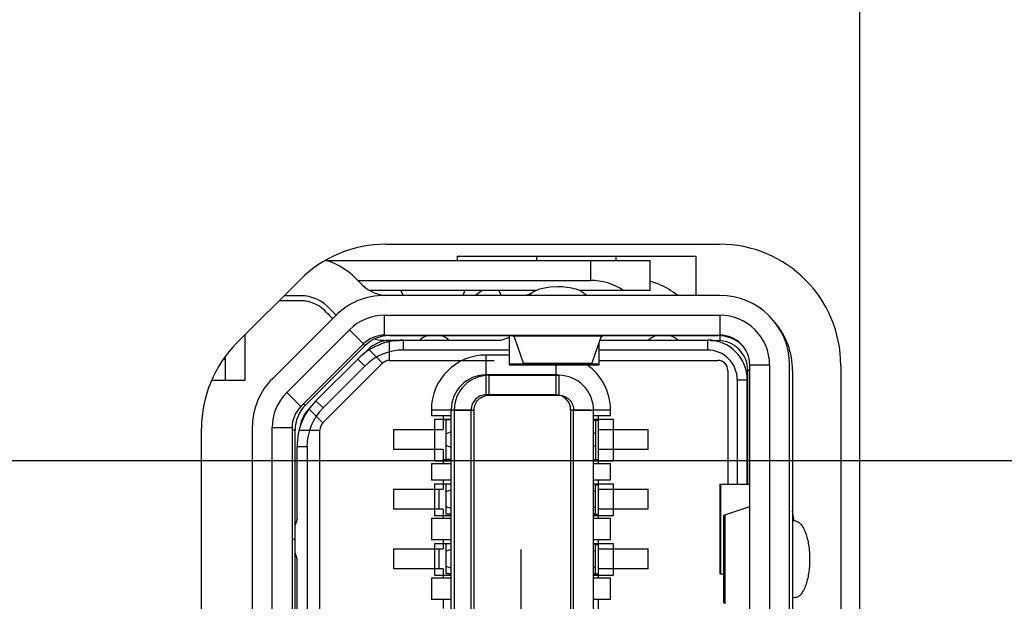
# Model space of a CAD drawing. Header units: inches. Extents: x 0 to 34, y 0 to 22.
# Tile 9 of 36: x 11.245 to 12.024, y 9.2 to 9.661. Entities that reach past the tile are written whole.
import ezdxf

# ---------------------------------------------------------------- set-up
doc = ezdxf.new("R2010")
doc.units = ezdxf.units.IN
doc.header["$LTSCALE"] = 1.87
doc.header["$MEASUREMENT"] = 0
doc.linetypes.add('CENTER', pattern=[0.6, 0.375, -0.075, 0.075, -0.075])
doc.layers.get('0').update_dxf_attribs({"linetype": 'CONTINUOUS'})
doc.layers.add('02___PRT_ALL_AXES', color=7, linetype='CONTINUOUS')
doc.layers.add('DIMENSIONS', color=7, linetype='CONTINUOUS')
doc.styles.get("Standard").update_dxf_attribs({"font": 'txt', "width": 0.8})
doc.dimstyles.new('DIMSTYLE_1', dxfattribs={"dimtxt": 0.125, "dimasz": 0.18, "dimexe": 0.125, "dimexo": 0.0625, "dimgap": 0.03125, "dimtad": 0, "dimtih": 1, "dimtoh": 1, "dimlfac": 0.5, "dimzin": 4, "dimdsep": 46, "dimtxsty": 'STANDARD', "dimblk": '_FILLED', "dimblk1": '_FILLED', "dimblk2": '_FILLED', "dimcen": 0.09, "dimazin": 1, "dimtp": 0.001, "dimtm": 0.001, "dimtfac": 1, "dimtofl": 0, "dimtmove": 0, "dimatfit": 3, "dimldrblk": '_FILLED', "dimfxl": 1, "dimtolj": 1, "dimtzin": 4, "dimarcsym": 0})

# ---------------------------------------------------------------- blocks, each defined once
blk = doc.blocks.new('*D3')
at = {"layer": 'DIMENSIONS', "color": 2, "linetype": 'CONTINUOUS'}
blk.add_line((11.9096, 9.82163), (11.9096, 7.3852), dxfattribs=at)
at = {"layer": 'DIMENSIONS', "color": 2, "linetype": 'CONTINUOUS', "insert": (11.8471, 7.3227), "char_height": 0.125, "width": 1.125, "attachment_point": 3, "rotation": 90, "line_spacing_factor": 0.9}
blk.add_mtext('1.73{\\ftxt.shx;\\W1.000000;\\H0.125000; }[43.8]', dxfattribs=at)
blk = doc.blocks.new('_FILLED')
at = {"color": 0, "linetype": 'BYBLOCK'}
blk.add_solid([(0, 0), (-1, 0.1736), (-1, -0.1736)], dxfattribs=at)
blk = doc.blocks.new('*D5')
at = {"layer": 'DIMENSIONS', "color": 2, "linetype": 'CONTINUOUS'}
blk.add_line((13.21543, 9.94168), (13.21543, 7.3852), dxfattribs=at)
at = {"layer": 'DIMENSIONS', "color": 2, "linetype": 'CONTINUOUS', "insert": (13.15293, 7.3227), "char_height": 0.125, "width": 1.125, "attachment_point": 3, "rotation": 90, "line_spacing_factor": 0.9}
blk.add_mtext('2.38{\\ftxt.shx;\\W1.000000;\\H0.125000; }[60.4]', dxfattribs=at)
blk = doc.blocks.new('*D6')
at = {"layer": 'DIMENSIONS', "color": 2, "linetype": 'CONTINUOUS'}
for p, q in [((15.26898, 10.45609), (15.26898, 9.48219)), ((15.26898, 9.48219), (15.47637, 9.36796)), ((15.47637, 9.36796), (15.47637, 7.3852))]:
    blk.add_line(p, q, dxfattribs=at)
at = {"layer": 'DIMENSIONS', "color": 2, "linetype": 'CONTINUOUS', "insert": (15.41387, 7.3227), "char_height": 0.125, "width": 1.125, "attachment_point": 3, "rotation": 90, "line_spacing_factor": 0.9}
blk.add_mtext('3.41{\\ftxt.shx;\\W1.000000;\\H0.125000; }[86.5]', dxfattribs=at)
blk = doc.blocks.new('*D11')
at = {"layer": 'DIMENSIONS', "color": 2, "linetype": 'CONTINUOUS'}
blk.add_line((17.80824, 10.02628), (17.80824, 7.3852), dxfattribs=at)
at = {"layer": 'DIMENSIONS', "color": 2, "linetype": 'CONTINUOUS', "insert": (17.74574, 7.3227), "char_height": 0.125, "width": 1.225, "attachment_point": 3, "rotation": 90, "line_spacing_factor": 0.9}
blk.add_mtext('4.68{\\ftxt.shx;\\W1.000000;\\H0.125000; }[118.7]', dxfattribs=at)
blk = doc.blocks.new('*D12')
at = {"layer": 'DIMENSIONS', "color": 2, "linetype": 'CONTINUOUS'}
blk.add_line((20.97427, 10.48829), (20.97427, 7.3852), dxfattribs=at)
at = {"layer": 'DIMENSIONS', "color": 2, "linetype": 'CONTINUOUS', "insert": (20.91177, 7.3227), "char_height": 0.125, "width": 1.025, "attachment_point": 3, "rotation": 90, "line_spacing_factor": 0.9}
blk.add_mtext('6.26{\\ftxt.shx;\\W1.000000;\\H0.125000; }[159]', dxfattribs=at)
blk = doc.blocks.new('*D17')
at = {"layer": 'DIMENSIONS', "color": 2, "linetype": 'CONTINUOUS'}
blk.add_line((13.19773, 9.31118), (7.64668, 9.31118), dxfattribs=at)
at = {"layer": 'DIMENSIONS', "color": 2, "linetype": 'CONTINUOUS', "insert": (7.58418, 9.37368), "char_height": 0.125, "width": 1.025, "attachment_point": 3, "line_spacing_factor": 0.9}
blk.add_mtext('.62{\\ftxt.shx;\\W1.000000;\\H0.125000; }[15.7]', dxfattribs=at)
blk = doc.blocks.new('*D18')
at = {"layer": 'DIMENSIONS', "color": 2, "linetype": 'CONTINUOUS'}
blk.add_line((10.5108, 10.00918), (7.64668, 10.00918), dxfattribs=at)
at = {"layer": 'DIMENSIONS', "color": 2, "linetype": 'CONTINUOUS', "insert": (7.58418, 10.07168), "char_height": 0.125, "width": 1.325, "attachment_point": 3, "line_spacing_factor": 0.9}
blk.add_mtext('2X .97{\\ftxt.shx;\\W1.000000;\\H0.125000; }[24.6]', dxfattribs=at)
blk = doc.blocks.new('*D19')
at = {"layer": 'DIMENSIONS', "color": 2, "linetype": 'CONTINUOUS'}
blk.add_line((12.71593, 10.44118), (7.64668, 10.44118), dxfattribs=at)
at = {"layer": 'DIMENSIONS', "color": 2, "linetype": 'CONTINUOUS', "insert": (7.58418, 10.50368), "char_height": 0.125, "width": 1.125, "attachment_point": 3, "line_spacing_factor": 0.9}
blk.add_mtext('1.18{\\ftxt.shx;\\W1.000000;\\H0.125000; }[30.1]', dxfattribs=at)
blk = doc.blocks.new('*D20')
at = {"layer": 'DIMENSIONS', "color": 2, "linetype": 'CONTINUOUS'}
blk.add_line((15.08128, 10.64379), (7.64668, 10.64379), dxfattribs=at)
at = {"layer": 'DIMENSIONS', "color": 2, "linetype": 'CONTINUOUS', "insert": (7.58418, 10.70629), "char_height": 0.125, "width": 1.125, "attachment_point": 3, "line_spacing_factor": 0.9}
blk.add_mtext('1.29{\\ftxt.shx;\\W1.000000;\\H0.125000; }[32.7]', dxfattribs=at)
blk = doc.blocks.new('*D21')
at = {"layer": 'DIMENSIONS', "color": 2, "linetype": 'CONTINUOUS'}
blk.add_line((12.99266, 11.26799), (7.64668, 11.26799), dxfattribs=at)
at = {"layer": 'DIMENSIONS', "color": 2, "linetype": 'CONTINUOUS', "insert": (7.58418, 11.33049), "char_height": 0.125, "width": 1.125, "attachment_point": 3, "line_spacing_factor": 0.9}
blk.add_mtext('1.60{\\ftxt.shx;\\W1.000000;\\H0.125000; }[40.6]', dxfattribs=at)
blk = doc.blocks.new('*D22')
at = {"layer": 'DIMENSIONS', "color": 2, "linetype": 'CONTINUOUS'}
blk.add_line((10.73387, 11.62118), (7.64668, 11.62118), dxfattribs=at)
at = {"layer": 'DIMENSIONS', "color": 2, "linetype": 'CONTINUOUS', "insert": (7.58418, 11.68368), "char_height": 0.125, "width": 1.425, "attachment_point": 3, "line_spacing_factor": 0.9}
blk.add_mtext('2X 1.77{\\ftxt.shx;\\W1.000000;\\H0.125000; }[45.1]', dxfattribs=at)
blk = doc.blocks.new('*D23')
at = {"layer": 'DIMENSIONS', "color": 2, "linetype": 'CONTINUOUS'}
blk.add_line((13.24088, 12.61118), (7.64668, 12.61118), dxfattribs=at)
at = {"layer": 'DIMENSIONS', "color": 2, "linetype": 'CONTINUOUS', "insert": (7.58418, 12.67368), "char_height": 0.125, "width": 1.125, "attachment_point": 3, "line_spacing_factor": 0.9}
blk.add_mtext('2.27{\\ftxt.shx;\\W1.000000;\\H0.125000; }[57.6]', dxfattribs=at)
blk = doc.blocks.new('*D24')
at = {"layer": 'DIMENSIONS', "color": 2, "linetype": 'CONTINUOUS'}
blk.add_line((13.24088, 13.71118), (7.64668, 13.71118), dxfattribs=at)
at = {"layer": 'DIMENSIONS', "color": 2, "linetype": 'CONTINUOUS', "insert": (7.58418, 13.77368), "char_height": 0.125, "width": 1.125, "attachment_point": 3, "line_spacing_factor": 0.9}
blk.add_mtext('2.82{\\ftxt.shx;\\W1.000000;\\H0.125000; }[71.6]', dxfattribs=at)
blk = doc.blocks.new('*D25')
at = {"layer": 'DIMENSIONS', "color": 2, "linetype": 'CONTINUOUS'}
for p, q in [((14.41145, 13.44479), (14.22106, 13.27426)), ((15.05565, 13.44479), (14.41145, 13.44479)), ((14.22106, 13.27426), (7.64668, 13.27426))]:
    blk.add_line(p, q, dxfattribs=at)
at = {"layer": 'DIMENSIONS', "color": 2, "linetype": 'CONTINUOUS', "insert": (7.58418, 13.33676), "char_height": 0.125, "width": 1.125, "attachment_point": 3, "line_spacing_factor": 0.9}
blk.add_mtext('2.69{\\ftxt.shx;\\W1.000000;\\H0.125000; }[68.2]', dxfattribs=at)
blk = doc.blocks.new('*D26')
at = {"layer": 'DIMENSIONS', "color": 2, "linetype": 'CONTINUOUS'}
for p, q in [((7.78802, 12.8649), (7.64668, 12.8649)), ((7.90012, 12.73118), (7.78802, 12.8649)), ((11.4974, 12.73118), (7.90012, 12.73118))]:
    blk.add_line(p, q, dxfattribs=at)
at = {"layer": 'DIMENSIONS', "color": 2, "linetype": 'CONTINUOUS', "insert": (7.58418, 12.9274), "char_height": 0.125, "width": 1.125, "attachment_point": 3, "line_spacing_factor": 0.9}
blk.add_mtext('2.33{\\ftxt.shx;\\W1.000000;\\H0.125000; }[59.2]', dxfattribs=at)
blk = doc.blocks.new('*D27')
at = {"layer": 'DIMENSIONS', "color": 2, "linetype": 'CONTINUOUS'}
blk.add_line((11.4719, 13.46318), (7.64668, 13.46318), dxfattribs=at)
at = {"layer": 'DIMENSIONS', "color": 2, "linetype": 'CONTINUOUS', "insert": (7.58418, 13.52568), "char_height": 0.125, "width": 1.125, "attachment_point": 3, "line_spacing_factor": 0.9}
blk.add_mtext('2.70{\\ftxt.shx;\\W1.000000;\\H0.125000; }[68.5]', dxfattribs=at)
blk = doc.blocks.new('*D29')
at = {"layer": 'DIMENSIONS', "color": 2, "linetype": 'CONTINUOUS'}
blk.add_line((11.65694, 14.18918), (7.64668, 14.18918), dxfattribs=at)
at = {"layer": 'DIMENSIONS', "color": 2, "linetype": 'CONTINUOUS', "insert": (7.58418, 14.25168), "char_height": 0.125, "width": 1.125, "attachment_point": 3, "line_spacing_factor": 0.9}
blk.add_mtext('3.06{\\ftxt.shx;\\W1.000000;\\H0.125000; }[77.7]', dxfattribs=at)
blk = doc.blocks.new('*D30')
at = {"layer": 'DIMENSIONS', "color": 2, "linetype": 'CONTINUOUS'}
blk.add_line((14.84088, 12.09779), (7.64668, 12.09779), dxfattribs=at)
at = {"layer": 'DIMENSIONS', "color": 2, "linetype": 'CONTINUOUS', "insert": (7.58418, 12.16029), "char_height": 0.125, "width": 1.125, "attachment_point": 3, "line_spacing_factor": 0.9}
blk.add_mtext('2.01{\\ftxt.shx;\\W1.000000;\\H0.125000; }[51.1]', dxfattribs=at)
blk = doc.blocks.new('*D31')
at = {"layer": 'DIMENSIONS', "color": 2, "linetype": 'CONTINUOUS'}
blk.add_line((19.91824, 10.02628), (19.91824, 7.3852), dxfattribs=at)
at = {"layer": 'DIMENSIONS', "color": 2, "linetype": 'CONTINUOUS', "insert": (19.85574, 7.3227), "char_height": 0.125, "width": 1.225, "attachment_point": 3, "rotation": 90, "line_spacing_factor": 0.9}
blk.add_mtext('5.73{\\ftxt.shx;\\W1.000000;\\H0.125000; }[145.5]', dxfattribs=at)
blk = doc.blocks.new('*D32')
at = {"layer": 'DIMENSIONS', "color": 2, "linetype": 'CONTINUOUS'}
blk.add_line((22.02824, 10.02628), (22.02824, 7.3852), dxfattribs=at)
at = {"layer": 'DIMENSIONS', "color": 2, "linetype": 'CONTINUOUS', "insert": (21.96574, 7.3227), "char_height": 0.125, "width": 1.225, "attachment_point": 3, "rotation": 90, "line_spacing_factor": 0.9}
blk.add_mtext('6.79{\\ftxt.shx;\\W1.000000;\\H0.125000; }[172.3]', dxfattribs=at)
blk = doc.blocks.new('*D33')
at = {"layer": 'DIMENSIONS', "color": 2, "linetype": 'CONTINUOUS'}
blk.add_line((24.13824, 10.02628), (24.13824, 7.3852), dxfattribs=at)
at = {"layer": 'DIMENSIONS', "color": 2, "linetype": 'CONTINUOUS', "insert": (24.07574, 7.3227), "char_height": 0.125, "width": 1.225, "attachment_point": 3, "rotation": 90, "line_spacing_factor": 0.9}
blk.add_mtext('7.84{\\ftxt.shx;\\W1.000000;\\H0.125000; }[199.1]', dxfattribs=at)
blk = doc.blocks.new('*D34')
at = {"layer": 'DIMENSIONS', "color": 2, "linetype": 'CONTINUOUS'}
blk.add_line((15.02858, 11.91009), (15.02858, 7.3852), dxfattribs=at)
at = {"layer": 'DIMENSIONS', "color": 2, "linetype": 'CONTINUOUS', "insert": (14.96608, 7.3227), "char_height": 0.125, "width": 1.125, "attachment_point": 3, "rotation": 90, "line_spacing_factor": 0.9}
blk.add_mtext('3.29{\\ftxt.shx;\\W1.000000;\\H0.125000; }[83.4]', dxfattribs=at)
blk = doc.blocks.new('*D41')
at = {"layer": 'DIMENSIONS', "color": 2, "linetype": 'CONTINUOUS'}
blk.add_line((14.74813, 9.56711), (14.74813, 7.3852), dxfattribs=at)
at = {"layer": 'DIMENSIONS', "color": 2, "linetype": 'CONTINUOUS', "insert": (14.68563, 7.3227), "char_height": 0.125, "width": 1.125, "attachment_point": 3, "rotation": 90, "line_spacing_factor": 0.9}
blk.add_mtext('3.14{\\ftxt.shx;\\W1.000000;\\H0.125000; }[79.9]', dxfattribs=at)
blk = doc.blocks.new('*D42')
at = {"layer": 'DIMENSIONS', "color": 2, "linetype": 'CONTINUOUS'}
blk.add_line((14.56043, 9.75481), (7.64668, 9.75481), dxfattribs=at)
at = {"layer": 'DIMENSIONS', "color": 2, "linetype": 'CONTINUOUS', "insert": (7.58418, 9.81731), "char_height": 0.125, "width": 1.025, "attachment_point": 3, "line_spacing_factor": 0.9}
blk.add_mtext('.84{\\ftxt.shx;\\W1.000000;\\H0.125000; }[21.4]', dxfattribs=at)
blk = doc.blocks.new('*D43')
at = {"layer": 'DIMENSIONS', "color": 2, "linetype": 'CONTINUOUS'}
for p, q in [((7.90426, 11.50481), (7.78241, 11.44402)), ((14.47166, 11.50481), (7.90426, 11.50481)), ((7.78241, 11.44402), (7.64668, 11.44402))]:
    blk.add_line(p, q, dxfattribs=at)
at = {"layer": 'DIMENSIONS', "color": 2, "linetype": 'CONTINUOUS', "insert": (7.58418, 11.50652), "char_height": 0.125, "width": 1.125, "attachment_point": 3, "line_spacing_factor": 0.9}
blk.add_mtext('1.72{\\ftxt.shx;\\W1.000000;\\H0.125000; }[43.6]', dxfattribs=at)

msp = doc.modelspace()

# ---------------------------------------------------------------- linework, layer by layer
at = {"color": 3, "linetype": 'CONTINUOUS'}
for p, q in [((11.53467, 9.48279), (11.79867, 9.48279)), ((11.41679, 9.40467), (11.46679, 9.45467)), ((11.89467, 9.38679), (11.89467, 8.84479)), ((11.38867, 8.89479), (11.38867, 9.33679))]:
    msp.add_line(p, q, dxfattribs=at)
at = {"color": 7, "linetype": 'CONTINUOUS'}
for p, q in [((11.48707, 9.46984), (11.74385, 9.46984)), ((11.69661, 9.46984), (11.69661, 9.45409)), ((11.74385, 9.44622), (11.74385, 9.46984)), ((11.51226, 9.45409), (11.69661, 9.45409)), ((11.65355, 9.44622), (11.52204, 9.44622)), ((11.54655, 9.44622), (11.54818, 9.44228)), ((11.59706, 9.44622), (11.59543, 9.44228)), ((11.62411, 9.44622), (11.62574, 9.44228)), ((11.74385, 9.44622), (11.68765, 9.44622)), ((11.45036, 9.43823), (11.47062, 9.43823)), ((11.47062, 9.43779), (11.47062, 9.43823)), ((11.79897, 9.44228), (11.53361, 9.44228)), ((11.49464, 9.42613), (11.44503, 9.37653)), ((11.53361, 9.41078), (11.53361, 9.42653)), ((11.53361, 9.42653), (11.79897, 9.42653)), ((11.79897, 9.42653), (11.79897, 9.41078)), ((11.45617, 9.3654), (11.50577, 9.415)), ((11.50577, 9.415), (11.51691, 9.40386)), ((11.42338, 9.37524), (11.42338, 9.41125)), ((11.53361, 9.41078), (11.79897, 9.41078)), ((11.53442, 9.40685), (11.62574, 9.40685)), ((11.53755, 9.39077), (11.53755, 9.40651)), ((11.53755, 9.40651), (11.54516, 9.40651)), ((11.54852, 9.39897), (11.54852, 9.40685)), ((11.62574, 9.40685), (11.63243, 9.40908)), ((11.63243, 9.38711), (11.63243, 9.41033)), ((11.704, 9.40685), (11.78913, 9.40685)), ((11.78913, 9.40685), (11.78913, 9.39897)), ((11.79164, 9.40651), (11.79739, 9.40651)), ((11.79739, 9.40652), (11.79739, 9.40572)), ((11.79897, 9.41045), (11.79897, 9.40651)), ((11.51691, 9.40386), (11.46731, 9.35426)), ((11.52085, 9.3996), (11.51669, 9.39544)), ((11.53198, 9.38846), (11.52085, 9.3996)), ((11.63243, 9.39897), (11.54852, 9.39897)), ((11.7033, 9.4048), (11.7033, 9.38711)), ((11.78913, 9.39897), (11.7033, 9.39897)), ((11.40763, 9.3911), (11.40638, 9.3911)), ((11.40763, 9.37524), (11.40763, 9.39273)), ((11.47931, 9.35884), (11.51232, 9.39186)), ((11.51232, 9.39186), (11.51789, 9.38629)), ((11.53755, 9.39077), (11.62023, 9.39077)), ((11.61393, 9.37975), (11.61393, 9.39503)), ((11.63243, 9.39503), (11.61393, 9.39503)), ((11.7033, 9.39077), (11.79739, 9.39077)), ((11.48474, 9.34122), (11.53198, 9.38846)), ((11.51789, 9.38629), (11.48488, 9.35328)), ((11.64351, 9.38766), (11.63243, 9.38766)), ((11.7033, 9.38711), (11.63243, 9.38711)), ((11.66905, 9.38711), (11.66905, 9.36354)), ((11.7033, 9.38766), (11.69731, 9.38766)), ((11.80527, 9.38289), (11.80527, 9.29267)), ((11.81963, 9.38289), (11.82102, 9.38289)), ((11.82102, 9.29267), (11.82102, 9.38289)), ((11.82259, 8.84385), (11.82259, 9.38716)), ((11.82259, 9.38716), (11.83834, 9.38716)), ((11.83834, 9.38716), (11.83834, 9.11629)), ((11.85409, 9.11629), (11.85409, 9.38716)), ((11.39758, 9.37524), (11.42338, 9.37524)), ((11.61393, 9.36354), (11.61393, 9.37929)), ((11.66905, 9.37929), (11.61393, 9.37929)), ((11.61629, 9.36321), (11.61629, 9.37896)), ((11.61629, 9.37896), (11.67141, 9.37896)), ((11.67141, 9.37896), (11.67141, 9.36321)), ((11.81275, 9.37535), (11.81275, 9.29267)), ((11.81275, 9.37535), (11.82062, 9.37535)), ((11.82062, 9.29267), (11.82062, 9.37535)), ((11.46731, 9.35426), (11.45617, 9.3654)), ((11.66905, 9.36354), (11.61393, 9.36354)), ((11.61629, 9.36321), (11.67141, 9.36321)), ((11.47381, 9.35214), (11.48474, 9.34122)), ((11.48488, 9.35328), (11.47931, 9.35884)), ((11.57062, 9.35173), (11.57062, 9.347)), ((11.57062, 9.35173), (11.60212, 9.35173)), ((11.58637, 8.87929), (11.58637, 9.35173)), ((11.58873, 9.3514), (11.58873, 8.87896)), ((11.58873, 9.3514), (11.60448, 9.3514)), ((11.60212, 8.87929), (11.60212, 9.35173)), ((11.60448, 8.87896), (11.60448, 9.3514)), ((11.68086, 9.35173), (11.68086, 8.87929)), ((11.68086, 9.35173), (11.69661, 9.35173)), ((11.68322, 8.87896), (11.68322, 9.3514)), ((11.68322, 9.3514), (11.69897, 9.3514)), ((11.69897, 8.87896), (11.69897, 9.3514)), ((11.69915, 9.35173), (11.71235, 9.35173)), ((11.71235, 9.347), (11.71235, 9.35173)), ((11.58637, 9.347), (11.57062, 9.347)), ((11.57298, 9.34431), (11.57298, 9.31124)), ((11.57298, 9.34431), (11.58637, 9.34431)), ((11.58007, 9.347), (11.58007, 9.33598)), ((11.58007, 9.34388), (11.58243, 9.34388)), ((11.58243, 9.31236), (11.58243, 9.34385)), ((11.58243, 9.34385), (11.58637, 9.34385)), ((11.71235, 9.347), (11.69897, 9.347)), ((11.69897, 9.34431), (11.71472, 9.34431)), ((11.70054, 9.34385), (11.69897, 9.34385)), ((11.69897, 9.34352), (11.70291, 9.34352)), ((11.70054, 9.34385), (11.70054, 9.31236)), ((11.70291, 9.30921), (11.70291, 9.347)), ((11.71472, 9.31124), (11.71472, 9.34431)), ((11.42889, 9.33756), (11.42889, 8.89346)), ((11.44464, 8.89346), (11.44464, 9.33756)), ((11.44464, 9.33756), (11.46039, 9.33756)), ((11.46039, 9.33756), (11.46039, 8.89346)), ((11.5407, 9.33598), (11.5407, 9.32023)), ((11.5407, 9.33598), (11.58007, 9.33598)), ((11.70291, 9.33598), (11.74228, 9.33598)), ((11.74228, 9.32023), (11.74228, 9.33598)), ((11.46669, 9.33565), (11.48243, 9.33565)), ((11.48243, 9.18637), (11.48243, 9.33565)), ((11.58243, 9.33272), (11.58637, 9.33435)), ((11.70054, 9.33272), (11.69897, 9.33337)), ((11.46432, 9.26511), (11.46432, 9.32265)), ((11.46432, 9.32265), (11.4722, 9.32265)), ((11.4722, 9.32265), (11.4722, 9.18637)), ((11.58007, 9.32023), (11.5407, 9.32023)), ((11.58007, 9.32023), (11.58007, 9.30921)), ((11.58637, 9.32186), (11.58243, 9.32349)), ((11.69897, 9.32284), (11.70054, 9.32349)), ((11.74228, 9.32023), (11.70291, 9.32023)), ((11.58637, 9.31236), (11.58243, 9.31236)), ((11.5848, 9.31236), (11.5848, 9.31203)), ((11.69897, 9.31236), (11.70054, 9.31236)), ((11.57062, 9.30921), (11.57062, 9.29582)), ((11.57062, 9.30921), (11.58637, 9.30921)), ((11.57298, 9.31124), (11.58637, 9.31124)), ((11.58637, 9.31203), (11.58086, 9.31203)), ((11.70291, 9.31203), (11.69897, 9.31203)), ((11.69897, 9.31124), (11.71472, 9.31124)), ((11.69897, 9.30921), (11.71235, 9.30921)), ((11.71235, 9.29582), (11.71235, 9.30921)), ((11.58637, 9.29582), (11.57062, 9.29582)), ((11.57298, 9.29313), (11.57298, 9.26793)), ((11.57298, 9.29313), (11.58637, 9.29313)), ((11.58007, 9.29582), (11.58007, 9.28874)), ((11.58243, 9.26905), (11.58243, 9.29267)), ((11.58637, 9.29267), (11.58243, 9.29267)), ((11.71235, 9.29582), (11.69897, 9.29582)), ((11.69897, 9.29313), (11.71472, 9.29313)), ((11.70054, 9.29267), (11.69897, 9.29267)), ((11.70054, 9.26905), (11.70054, 9.29267)), ((11.70054, 9.29234), (11.70291, 9.29234)), ((11.70291, 9.2659), (11.70291, 9.29582)), ((11.71472, 9.26793), (11.71472, 9.29313)), ((11.79894, 9.29267), (11.79894, 9.22181)), ((11.79894, 9.29267), (11.82255, 9.29267)), ((11.79948, 9.29267), (11.79948, 9.22181)), ((11.5407, 9.28874), (11.5407, 9.27299)), ((11.5407, 9.28874), (11.58007, 9.28874)), ((11.57692, 9.27299), (11.57692, 9.28874)), ((11.58243, 9.28699), (11.58637, 9.28825)), ((11.70054, 9.28699), (11.69897, 9.28749)), ((11.70291, 9.28874), (11.74228, 9.28874)), ((11.74228, 9.27299), (11.74228, 9.28874)), ((11.58637, 9.27347), (11.58243, 9.27474)), ((11.69897, 9.27423), (11.70054, 9.27474)), ((11.58007, 9.27299), (11.5407, 9.27299)), ((11.57062, 9.2659), (11.57062, 9.24858)), ((11.57062, 9.2659), (11.58637, 9.2659)), ((11.57298, 9.26793), (11.58637, 9.26793)), ((11.58007, 9.27299), (11.58007, 9.2659)), ((11.58637, 9.26905), (11.58243, 9.26905)), ((11.5848, 9.26872), (11.5848, 9.26905)), ((11.58637, 9.26872), (11.5848, 9.26872)), ((11.70054, 9.26905), (11.69897, 9.26905)), ((11.70291, 9.26872), (11.69897, 9.26872)), ((11.69897, 9.26793), (11.71472, 9.26793)), ((11.69897, 9.2659), (11.71235, 9.2659)), ((11.74228, 9.27299), (11.70291, 9.27299)), ((11.71235, 9.24858), (11.71235, 9.2659)), ((11.85763, 9.26472), (11.85657, 9.27129)), ((11.46432, 9.26511), (11.46275, 9.26039)), ((11.46275, 9.24903), (11.46039, 9.24903)), ((11.58637, 9.24858), (11.57062, 9.24858)), ((11.57298, 9.24588), (11.57298, 9.22069)), ((11.57298, 9.24588), (11.58637, 9.24588)), ((11.58007, 9.24858), (11.58007, 9.24149)), ((11.58243, 9.22181), (11.58243, 9.24543)), ((11.58637, 9.24543), (11.58243, 9.24543)), ((11.71235, 9.24858), (11.69897, 9.24858)), ((11.69897, 9.24588), (11.71472, 9.24588)), ((11.69897, 9.24543), (11.70054, 9.24543)), ((11.70054, 9.22181), (11.70054, 9.24543)), ((11.70054, 9.2451), (11.70291, 9.2451)), ((11.70291, 9.21866), (11.70291, 9.24858)), ((11.71472, 9.22069), (11.71472, 9.24588)), ((11.46432, 9.23362), (11.46275, 9.23834)), ((11.5407, 9.24149), (11.5407, 9.22574)), ((11.5407, 9.24149), (11.58007, 9.24149)), ((11.57692, 9.22574), (11.57692, 9.24149)), ((11.58637, 9.24101), (11.58243, 9.23974)), ((11.69897, 9.24025), (11.70054, 9.23974)), ((11.70291, 9.24149), (11.74228, 9.24149)), ((11.74228, 9.22574), (11.74228, 9.24149)), ((11.46432, 9.18637), (11.46432, 9.23362)), ((11.58637, 9.22622), (11.58243, 9.22749)), ((11.69897, 9.22699), (11.70054, 9.22749)), ((11.58007, 9.22574), (11.5407, 9.22574)), ((11.57298, 9.22069), (11.58637, 9.22069)), ((11.58007, 9.22574), (11.58007, 9.21866)), ((11.58637, 9.22181), (11.58243, 9.22181)), ((11.5848, 9.22148), (11.5848, 9.22181)), ((11.58637, 9.22148), (11.5848, 9.22148)), ((11.70054, 9.22181), (11.69897, 9.22181)), ((11.70291, 9.22148), (11.69897, 9.22148)), ((11.69897, 9.22069), (11.71472, 9.22069)), ((11.74228, 9.22574), (11.70291, 9.22574)), ((11.79894, 9.22181), (11.80205, 9.22181)), ((11.57062, 9.21866), (11.57062, 9.20133)), ((11.57062, 9.21866), (11.58637, 9.21866)), ((11.69897, 9.21866), (11.71235, 9.21866)), ((11.71235, 9.20133), (11.71235, 9.21866)), ((11.58637, 9.20133), (11.57062, 9.20133)), ((11.58007, 9.20133), (11.58007, 9.19425)), ((11.71235, 9.20133), (11.69897, 9.20133)), ((11.70291, 9.17141), (11.70291, 9.20133))]:
    msp.add_line(p, q, dxfattribs=at)
at = {"color": 6, "linetype": 'CONTINUOUS'}
for p, q in [((11.59093, 9.47344), (11.59093, 9.46984)), ((11.59094, 9.47344), (11.77994, 9.47344)), ((11.65395, 9.47344), (11.65395, 9.46984)), ((11.71695, 9.46984), (11.71695, 9.47344)), ((11.77994, 9.47344), (11.77994, 9.44228)), ((11.66439, 9.44896), (11.67062, 9.44929)), ((11.46711, 9.44195), (11.45407, 9.44195)), ((11.53755, 9.41078), (11.53755, 9.41045)), ((11.53755, 9.41045), (11.79739, 9.41045)), ((11.63525, 9.40997), (11.63463, 9.41024)), ((11.63645, 9.40917), (11.63525, 9.40997)), ((11.70598, 9.40997), (11.63525, 9.40997)), ((11.64351, 9.38857), (11.63645, 9.40917)), ((11.7048, 9.40917), (11.69774, 9.38857)), ((11.70598, 9.40997), (11.7048, 9.40917)), ((11.70692, 9.41033), (11.70629, 9.41012)), ((11.79739, 9.41045), (11.79739, 9.41078)), ((11.51806, 9.40237), (11.47081, 9.35512)), ((11.51674, 9.40369), (11.51806, 9.40237)), ((11.64394, 9.38762), (11.64351, 9.38857)), ((11.64351, 9.38857), (11.69774, 9.38857)), ((11.69731, 9.38762), (11.64393, 9.38762)), ((11.6442, 9.38797), (11.64394, 9.38762)), ((11.69774, 9.38857), (11.69731, 9.38762)), ((11.82259, 9.38289), (11.82102, 9.38289)), ((11.85645, 9.3829), (11.85645, 8.84746)), ((11.47081, 9.35512), (11.46949, 9.35644)), ((11.46275, 9.33565), (11.46039, 9.33565)), ((11.46275, 8.8947), (11.46275, 9.33565)), ((11.80301, 9.26848), (11.82259, 9.27515)), ((11.80205, 9.26805), (11.80301, 9.26848)), ((11.80205, 9.19852), (11.80205, 9.26805)), ((11.80241, 9.26779), (11.80205, 9.26805)), ((11.80301, 9.26848), (11.80301, 9.19809)), ((11.85645, 9.26398), (11.85886, 9.26361)), ((11.85886, 9.20296), (11.85645, 9.2026))]:
    msp.add_line(p, q, dxfattribs=at)
at = {"color": 3, "linetype": 'CONTINUOUS'}
for centre, start, end in [((11.53467, 9.38679), 90, 135), ((11.79867, 9.38679), 0, 90), ((11.48467, 9.33679), 135, 180)]:
    msp.add_arc(centre, 0.096, start, end, dxfattribs=at)
at = {"color": 6, "linetype": 'CONTINUOUS'}
for centre, radius, start, end in [((11.46712, 9.41045), 0.06299, 41.8103, 71.75927), ((11.53755, 9.47344), 0.0315, 221.8103, 262.67856), ((11.46712, 9.41045), 0.0315, 41.8103, 90.02878), ((11.53755, 9.47344), 0.06299, 221.8103, 227.82021), ((11.79739, 9.38289), 0.05906, 0.00453, 39.93303), ((11.53755, 9.38289), 0.02756, 90, 135.02854), ((11.63328, 9.40628), 0.00418, 71.1788, 75.65348), ((11.70825, 9.40557), 0.00495, 113.21764, 117.19234), ((11.79739, 9.38289), 0.02756, 45.45096, 90), ((11.49031, 9.33565), 0.02756, 135.04434, 180)]:
    msp.add_arc(centre, radius, start, end, dxfattribs=at)
at = {"color": 7, "linetype": 'CONTINUOUS'}
for centre, radius, start, end in [((11.52408, 9.43834), 0.00787, 90, 100.90405), ((11.46712, 9.41045), 0.02756, 41.81032, 82.70753), ((11.53361, 9.38716), 0.05512, 90, 135), ((11.66196, 9.40181), 0.04364, 110.3921, 111.57702), ((11.66344, 9.39772), 0.04799, 106.91554, 110.34352), ((11.79897, 9.38716), 0.05512, 0, 90), ((11.53755, 9.47344), 0.06693, 221.81032, 227.82298), ((11.53361, 9.38716), 0.03937, 90, 135), ((11.79897, 9.38716), 0.03937, 0, 90), ((11.54852, 9.35566), 0.05118, 90, 135), ((11.53361, 9.38716), 0.02362, 90, 135), ((11.53755, 9.38289), 0.02362, 90, 135), ((11.53755, 9.47344), 0.06693, 260.1088, 269.64077), ((11.56984, 9.39894), 0.01151, 90, 136.42471), ((11.57613, 9.39894), 0.01151, 43.64422, 90), ((11.75094, 9.39894), 0.01151, 90, 136.42481), ((11.75724, 9.39894), 0.01151, 43.64412, 90), ((11.78913, 9.37535), 0.0315, 0, 90), ((11.79739, 9.38289), 0.02362, 0, 90), ((11.79897, 9.38716), 0.02362, 0, 90), ((11.54852, 9.35566), 0.04331, 90, 135), ((11.78913, 9.37535), 0.02362, 0, 90), ((11.53755, 9.38289), 0.00787, 90.02164, 134.98017), ((11.61393, 9.35173), 0.04331, 90, 180), ((11.79739, 9.38289), 0.00787, 0, 90), ((11.66905, 9.35173), 0.04331, 0, 55.38523), ((11.48401, 9.33756), 0.05512, 135, 180), ((11.61393, 9.35173), 0.02756, 90, 180), ((11.61629, 9.3514), 0.02756, 90, 180), ((11.66905, 9.35173), 0.02756, 85.02702, 90), ((11.67141, 9.3514), 0.02756, 0, 90), ((11.48401, 9.33756), 0.03937, 135, 180), ((11.61393, 9.35173), 0.01181, 90, 180), ((11.66905, 9.35173), 0.01181, 0, 90), ((11.48401, 9.33756), 0.02362, 135, 180), ((11.5155, 9.32265), 0.05118, 135, 180), ((11.49031, 9.33565), 0.02362, 135, 173.34968), ((11.5155, 9.32265), 0.04331, 135, 180), ((11.49031, 9.33565), 0.00787, 135.01802, 179.98034), ((11.58086, 9.29628), 0.01575, 90, 92.94913), ((11.79081, 9.25751), 0.06721, 5.38384, 6.16077)]:
    msp.add_arc(centre, radius, start, end, dxfattribs=at)
msp.add_ellipse((11.69661, 9.40685), major_axis=(0, 0.04724), ratio=1, start_param=-0.585686, end_param=0, dxfattribs=at)
at = {"color": 6, "linetype": 'CONTINUOUS'}
for points, knots in [([(11.74399, 9.45363), (11.74611, 9.45295), (11.75381, 9.45016), (11.76107, 9.44606), (11.76569, 9.4423)], [0, 0, 0, 0, 0.271926, 1, 1, 1, 1]), ([(11.60521, 9.4423), (11.60564, 9.44265), (11.60745, 9.44408), (11.60935, 9.44538), (11.61083, 9.4463)], [0, 0, 0, 0, 0.242871, 1, 1, 1, 1]), ([(11.64833, 9.44229), (11.64884, 9.44318), (11.65061, 9.4449), (11.65425, 9.44673), (11.65898, 9.44816), (11.66251, 9.44875), (11.66439, 9.44896)], [0, 0, 0, 0, 0.172622, 0.400435, 0.680842, 1, 1, 1, 1]), ([(11.67062, 9.44929), (11.67316, 9.44929), (11.67798, 9.44898), (11.68371, 9.44782), (11.68762, 9.44638), (11.69046, 9.44494), (11.69226, 9.44346), (11.69292, 9.4423)], [0, 0, 0, 0, 0.315623, 0.601016, 0.724781, 0.83307, 1, 1, 1, 1]), ([(11.85886, 9.26361), (11.85964, 9.26349), (11.8613, 9.26278), (11.86341, 9.26072), (11.86531, 9.25776), (11.86695, 9.25397), (11.86829, 9.24946), (11.86964, 9.24253), (11.87003, 9.23703), (11.87003, 9.23329)], [0, 0, 0, 0, 0.069925, 0.15386, 0.256326, 0.377932, 0.516842, 0.669726, 1, 1, 1, 1]), ([(11.87003, 9.23329), (11.87003, 9.22954), (11.86964, 9.22404), (11.86829, 9.21711), (11.86695, 9.21261), (11.86531, 9.20881), (11.86341, 9.20585), (11.8613, 9.2038), (11.85964, 9.20308), (11.85886, 9.20296)], [0, 0, 0, 0, 0.330275, 0.483159, 0.622069, 0.743674, 0.84614, 0.930075, 1, 1, 1, 1])]:
    msp.add_open_spline(points, degree=3, knots=knots, dxfattribs=at)
at = {"color": 7, "linetype": 'CONTINUOUS'}
for points in [[(11.60448, 9.3514), (11.60448, 9.35293), (11.6051, 9.35604), (11.60772, 9.35997), (11.61166, 9.36257), (11.61476, 9.36321), (11.61629, 9.36321)], [(11.67141, 9.36321), (11.67295, 9.36321), (11.67605, 9.36259), (11.67998, 9.35997), (11.68259, 9.35603), (11.68322, 9.35293), (11.68322, 9.3514)]]:
    msp.add_open_spline(points, degree=3, knots=[0, 0, 0, 0, 0.250068, 0.499986, 0.749947, 1, 1, 1, 1], dxfattribs=at)
at = {"layer": '02___PRT_ALL_AXES', "color": 7, "linetype": 'CENTER'}
msp.add_line((11.64158, 9.11579), (11.64158, 9.24099), dxfattribs=at)

# ---------------------------------------------------------------- dimensions: what is measured, and where the dimension line sits
at = {"layer": 'DIMENSIONS', "color": 2, "linetype": 'CONTINUOUS'}
for feature_location, offset, dtype, origin, picture, middle in [((11.65694, 14.18918), (-4.01026, 0), 0, (11.71944, 8.07279), '*D29', (7.02168, 14.18918)), ((13.24088, 13.71118), (-5.59419, 0), 0, (13.30338, 8.07279), '*D24', (7.02168, 13.71118)), ((11.4719, 13.46318), (-3.82522, 0), 0, (11.5344, 8.07279), '*D27', (7.02168, 13.46318)), ((15.05565, 13.44479), (-7.40897, -0.17053), 0, (15.11815, 8.07279), '*D25', (7.02168, 13.27426)), ((11.4974, 12.73118), (-3.85072, 0.13372), 0, (11.5344, 8.07279), '*D26', (7.02168, 12.8649)), ((13.24088, 12.61118), (-5.59419, 0), 0, (13.30338, 8.07279), '*D23', (7.02168, 12.61118)), ((14.84088, 12.09779), (-7.1942, 0), 0, (14.90338, 8.07279), '*D30', (7.02168, 12.09779)), ((15.02858, 11.91009), (0, -4.52488), 1, (8.4582, 11.97259), '*D34', (15.02858, 6.7602)), ((14.47166, 11.50481), (-6.82498, -0.06078), 0, (14.53416, 8.07279), '*D43', (7.02168, 11.44402)), ((12.99266, 11.26799), (-5.34598, 0), 0, (13.05516, 8.07279), '*D21', (7.02168, 11.26799)), ((15.08128, 10.64379), (-7.4346, 0), 0, (15.14378, 8.07279), '*D20', (7.02168, 10.64379)), ((20.97427, 10.48829), (0, -3.10308), 1, (8.4582, 10.55079), '*D12', (20.97427, 6.8102)), ((12.71593, 10.44118), (-5.06924, 0), 0, (12.77843, 8.07279), '*D19', (7.02168, 10.44118)), ((15.26898, 10.45609), (0.20739, -3.07088), 1, (8.4582, 10.51859), '*D6', (15.47637, 6.7602)), ((17.80824, 10.02628), (0, -2.64108), 1, (8.4582, 10.08878), '*D11', (17.80824, 6.7102)), ((19.91824, 10.02628), (0, -2.64108), 1, (8.4582, 10.08878), '*D31', (19.91824, 6.7102)), ((22.02824, 10.02628), (0, -2.64108), 1, (8.4582, 10.08878), '*D32', (22.02824, 6.7102)), ((24.13824, 10.02628), (0, -2.64108), 1, (8.4582, 10.08878), '*D33', (24.13824, 6.7102)), ((13.21543, 9.94168), (0, -2.55647), 1, (8.4582, 10.00418), '*D5', (13.21543, 6.7602)), ((11.9096, 9.82163), (0, -2.43642), 1, (8.4582, 9.88413), '*D3', (11.9096, 6.7602)), ((14.56043, 9.75481), (-6.91375, 0), 0, (14.62293, 8.07279), '*D42', (7.07168, 9.75481)), ((14.74813, 9.56711), (0, -2.18191), 1, (8.4582, 9.62961), '*D41', (14.74813, 6.7602)), ((13.19773, 9.31118), (-5.55104, 0), 0, (13.26023, 8.07279), '*D17', (7.07168, 9.31118))]:
    dim = msp.add_ordinate_dim(feature_location=feature_location, offset=offset, dtype=dtype, origin=origin, dimstyle='DIMSTYLE_1', dxfattribs=at)
    dim.commit()
    dim.dimension.update_dxf_attribs({"geometry": picture, "text_midpoint": middle})
for feature_location, offset, origin, picture, middle in [((10.73387, 11.62118), (-3.08719, 0), (11.66762, 8.07279), '*D22', (6.87168, 11.62118)), ((10.5108, 10.00918), (-2.86412, 0), (11.78455, 8.07279), '*D18', (6.92168, 10.00918))]:
    dim = msp.add_ordinate_dim(feature_location=feature_location, offset=offset, dtype=0, origin=origin, text='2X <>', dimstyle='DIMSTYLE_1', dxfattribs=at)
    dim.commit()
    dim.dimension.update_dxf_attribs({"geometry": picture, "text_midpoint": middle})

doc.saveas('drawing.dxf')
